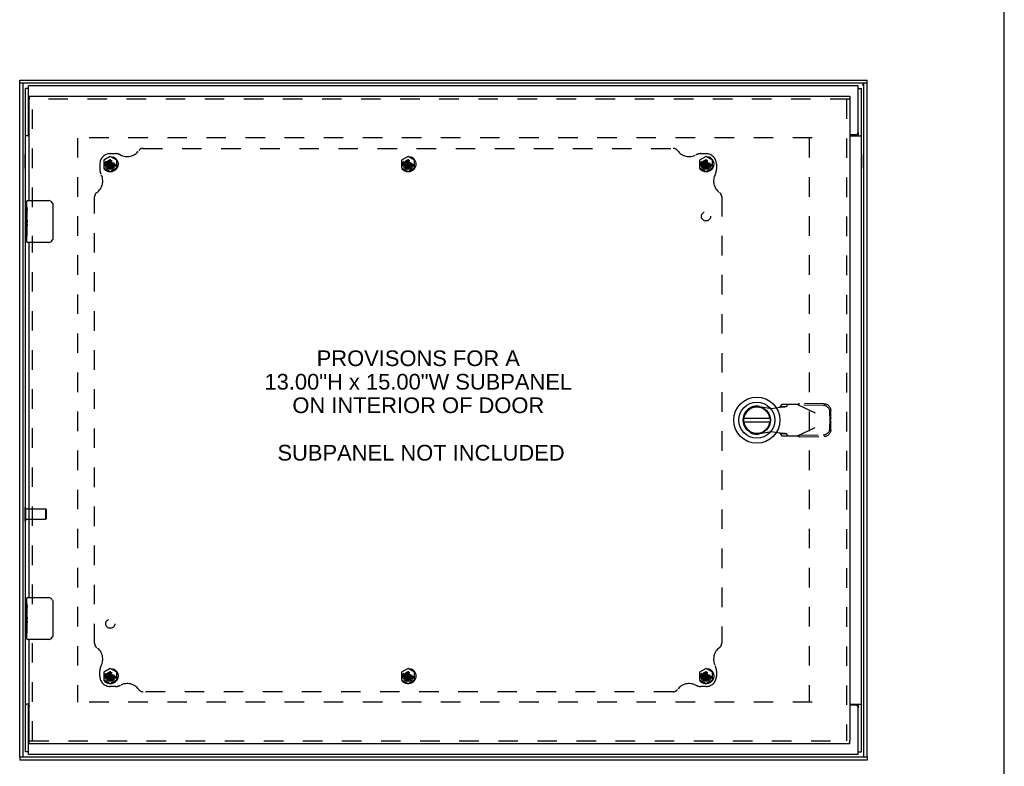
# Model space of a CAD drawing. Header units: inches. Extents: x 0 to 85, y 0 to 55.
# Tile 36 of 55: x 61.4 to 85, y 19.3 to 37.1. Entities that reach past the tile are written whole.
import ezdxf

# ---------------------------------------------------------------- set-up
doc = ezdxf.new("R2010")
doc.units = ezdxf.units.IN
doc.header["$LTSCALE"] = 4.675
doc.header["$MEASUREMENT"] = 0
doc.linetypes.add('HIDDEN', pattern=[0.2, 0.1, -0.1])
doc.layers.get('0').update_dxf_attribs({"linetype": 'CONTINUOUS'})
for name, color, linetype in [('DEFAULT_2', 8, 'HIDDEN'), ('DIMENSIONS', 7, 'CONTINUOUS'), ('FRONT_COVER', 7, 'CONTINUOUS'), ('REAR_DOOR', 7, 'CONTINUOUS'), ('SUBPANEL', 7, 'CONTINUOUS')]:
    doc.layers.add(name, color=color, linetype=linetype)
doc.styles.get("Standard").update_dxf_attribs({"font": 'arial.ttf'})

msp = doc.modelspace()

# ---------------------------------------------------------------- linework, layer by layer
at = {"color": 7, "linetype": 'Continuous'}
for p, q in [((85, 0), (85, 55)), ((61.6574, 35.490227), (61.5824, 35.490227)), ((64.4139, 35.557227), (64.4139, 35.553227)), ((64.4139, 35.557227), (64.7509, 35.557227)), ((64.7509, 35.557227), (64.7509, 35.553227)), ((78.4139, 35.557227), (78.4139, 35.553227)), ((78.4139, 35.557227), (78.7509, 35.557227)), ((78.7509, 35.557227), (78.7509, 35.553227)), ((81.5074, 35.490227), (81.5824, 35.490227)), ((61.6574, 34.376348), (61.6574, 34.438227)), ((81.5074, 34.438227), (81.5074, 34.376348)), ((61.5774, 33.572227), (61.5774, 33.909227)), ((61.5774, 33.909227), (61.5824, 33.909227)), ((81.5864, 33.909227), (81.5824, 33.909227)), ((81.5864, 33.909227), (81.5864, 33.572227)), ((61.5774, 33.572227), (61.5824, 33.572227)), ((81.5864, 33.572227), (81.5824, 33.572227)), ((61.5774, 25.134727), (61.5774, 25.471727)), ((61.5774, 25.471727), (61.5824, 25.471727)), ((61.5774, 25.134727), (61.5824, 25.134727)), ((61.6574, 20.668227), (61.6574, 20.730105)), ((81.5074, 20.730105), (81.5074, 20.668227)), ((61.6574, 19.616227), (61.5824, 19.616227)), ((81.5074, 19.616227), (81.5824, 19.616227))]:
    msp.add_line(p, q, dxfattribs=at)
at = {"color": 3, "linetype": 'Continuous'}
for p, q in [((61.5824, 19.616227), (61.5824, 35.490227)), ((61.6574, 34.438227), (61.6574, 35.553227)), ((81.5074, 35.553227), (61.6574, 35.553227)), ((81.5074, 34.438227), (81.5074, 35.553227)), ((81.5824, 19.616227), (81.5824, 35.490227)), ((61.6769, 34.351227), (61.613217, 34.351227)), ((81.4474, 34.378227), (81.3019, 34.378227)), ((81.3019, 34.351227), (81.551583, 34.351227)), ((61.6769, 20.755227), (61.613217, 20.755227)), ((81.3019, 20.755227), (81.551583, 20.755227)), ((81.4474, 20.728227), (81.3019, 20.728227)), ((61.6574, 19.553227), (61.6574, 20.668227)), ((81.5074, 19.553227), (81.5074, 20.668227)), ((81.5074, 19.553227), (61.6574, 19.553227))]:
    msp.add_line(p, q, dxfattribs=at)
for points in [[(61.598379, 34.360592), (61.596281, 34.361753), (61.594256, 34.362912), (61.592347, 34.364064), (61.590555, 34.365226), (61.588894, 34.366408), (61.587376, 34.36762), (61.585997, 34.368894), (61.58484, 34.370173), (61.583948, 34.371399), (61.583289, 34.372571), (61.58284, 34.373671), (61.582568, 34.374682), (61.582435, 34.375576), (61.5824, 34.376348)], [(61.613217, 34.351227), (61.611881, 34.352393), (61.61035, 34.353561), (61.60863, 34.354736), (61.60675, 34.355912), (61.604741, 34.35709), (61.602646, 34.358263), (61.598379, 34.360592)], [(81.551583, 34.351227), (81.552919, 34.352393), (81.554449, 34.353561), (81.55617, 34.354736), (81.55805, 34.355912), (81.560059, 34.35709), (81.562154, 34.358263)], [(81.562154, 34.358263), (81.566421, 34.360592), (81.568519, 34.361753), (81.570544, 34.362912), (81.572453, 34.364064), (81.574244, 34.365226), (81.575906, 34.366408), (81.577423, 34.36762), (81.578803, 34.368894), (81.579959, 34.370173), (81.580852, 34.371399), (81.58151, 34.372571), (81.581959, 34.373671), (81.582231, 34.374682), (81.582364, 34.375576), (81.5824, 34.376348)], [(61.602646, 20.74819), (61.598379, 20.745861), (61.596281, 20.744701), (61.594256, 20.743542), (61.592347, 20.742389), (61.590555, 20.741227), (61.588894, 20.740045), (61.587376, 20.738833), (61.585997, 20.737559), (61.58484, 20.73628), (61.583948, 20.735055), (61.583289, 20.733883), (61.58284, 20.732782), (61.582568, 20.731771), (61.582435, 20.730877), (61.5824, 20.730105)], [(61.613217, 20.755227), (61.611881, 20.75406), (61.61035, 20.752893), (61.60863, 20.751717), (61.60675, 20.750541), (61.604741, 20.749364), (61.602646, 20.74819)], [(81.551583, 20.755227), (81.552919, 20.75406), (81.554449, 20.752893), (81.55617, 20.751717), (81.55805, 20.750541), (81.560059, 20.749364), (81.562154, 20.74819), (81.566421, 20.745861)], [(81.566421, 20.745861), (81.568519, 20.744701), (81.570544, 20.743542), (81.572453, 20.742389), (81.574244, 20.741227), (81.575906, 20.740045), (81.577423, 20.738833), (81.578803, 20.737559), (81.579959, 20.73628), (81.580852, 20.735055), (81.58151, 20.733883), (81.581959, 20.732782), (81.582231, 20.731771), (81.582364, 20.730877), (81.5824, 20.730105)]]:
    msp.add_lwpolyline(points, dxfattribs=at)
at = {"color": 7, "linetype": 'Continuous'}
for points in [[(61.662159, 34.367163), (61.661267, 34.368204), (61.660406, 34.369266), (61.659618, 34.37033), (61.658933, 34.371384), (61.658367, 34.372426), (61.657931, 34.373451), (61.657628, 34.374452), (61.657455, 34.375417), (61.6574, 34.376348)], [(61.668462, 34.351227), (61.66866, 34.351944), (61.668837, 34.352789), (61.668963, 34.353755), (61.669002, 34.354813), (61.668926, 34.355942), (61.668715, 34.357122), (61.668349, 34.358349), (61.667837, 34.359571), (61.667209, 34.360749), (61.666487, 34.361885), (61.665709, 34.362962), (61.664876, 34.364014), (61.663986, 34.365072), (61.662159, 34.367163)], [(81.496337, 34.351227), (81.496139, 34.351944), (81.495962, 34.352789), (81.495837, 34.353755), (81.495798, 34.354813), (81.495873, 34.355942), (81.496085, 34.357122), (81.496451, 34.358349), (81.496963, 34.359571), (81.49759, 34.360749), (81.498313, 34.361885), (81.49909, 34.362962), (81.499923, 34.364014), (81.500814, 34.365072)], [(81.500814, 34.365072), (81.502641, 34.367163), (81.503532, 34.368204), (81.504393, 34.369266), (81.505181, 34.37033), (81.505866, 34.371384), (81.506432, 34.372426), (81.506869, 34.373451), (81.507172, 34.374452), (81.507345, 34.375417), (81.5074, 34.376348)], [(61.663986, 20.741382), (61.662159, 20.739291), (61.661267, 20.738249), (61.660406, 20.737188), (61.659618, 20.736123), (61.658933, 20.73507), (61.658367, 20.734027), (61.657931, 20.733003), (61.657628, 20.732001), (61.657455, 20.731036), (61.6574, 20.730105)], [(61.668462, 20.755227), (61.66866, 20.754509), (61.668837, 20.753665), (61.668963, 20.752699), (61.669002, 20.75164), (61.668926, 20.750511), (61.668715, 20.749331), (61.668349, 20.748105), (61.667837, 20.746882), (61.667209, 20.745704), (61.666487, 20.744568), (61.665709, 20.743491), (61.664876, 20.74244), (61.663986, 20.741382)], [(81.496337, 20.755227), (81.496139, 20.754509), (81.495962, 20.753665), (81.495837, 20.752699), (81.495798, 20.75164), (81.495873, 20.750511), (81.496085, 20.749331), (81.496451, 20.748105), (81.496963, 20.746882), (81.49759, 20.745704), (81.498313, 20.744568), (81.49909, 20.743491), (81.499923, 20.74244), (81.500814, 20.741382), (81.502641, 20.739291)], [(81.502641, 20.739291), (81.503532, 20.738249), (81.504393, 20.737188), (81.505181, 20.736123), (81.505866, 20.73507), (81.506432, 20.734027), (81.506869, 20.733003), (81.507172, 20.732001), (81.507345, 20.731036), (81.5074, 20.730105)]]:
    msp.add_lwpolyline(points, dxfattribs=at)
at = {"color": 3, "linetype": 'Continuous'}
for centre, start, end in [((61.7174, 34.438227), 180, 227.5190879), ((81.4474, 34.438227), 270, 360), ((81.4474, 20.668227), 0, 90), ((61.7174, 20.668227), 132.4809121, 180)]:
    msp.add_arc(centre, 0.06, start, end, dxfattribs=at)
at = {"layer": 'DEFAULT_2', "color": 8, "linetype": 'HIDDEN'}
for p, q in [((80.4074, 34.303227), (62.7574, 34.303227)), ((62.8324, 34.301227), (62.8324, 20.805227)), ((80.3324, 34.301227), (80.3324, 20.805227)), ((61.5824, 25.471727), (61.5954, 25.471727)), ((61.5954, 25.134727), (61.5954, 25.471727)), ((61.5954, 25.427227), (62.0674, 25.427227)), ((62.0674, 25.427227), (62.0674, 25.179227)), ((62.0774, 25.417227), (62.0674, 25.427227)), ((62.0774, 25.417227), (62.0774, 25.189227)), ((61.5824, 25.134727), (61.5954, 25.134727)), ((61.5954, 25.179227), (62.0674, 25.179227)), ((62.0774, 25.189227), (62.0674, 25.179227)), ((80.4074, 20.803227), (62.7574, 20.803227))]:
    msp.add_line(p, q, dxfattribs=at)
at = {"layer": 'FRONT_COVER', "color": 7, "linetype": 'Continuous'}
for p, q in [((61.4474, 35.613227), (61.4474, 35.688227)), ((81.7174, 35.613227), (61.4474, 35.613227)), ((61.5224, 35.613227), (61.5224, 19.493227)), ((81.6004, 35.571227), (81.604352, 35.573747)), ((81.604352, 35.573747), (81.60827, 35.576267)), ((81.60827, 35.576267), (81.610845, 35.577947)), ((81.610845, 35.577947), (81.613378, 35.579627)), ((81.6424, 19.493227), (81.6424, 35.613227)), ((81.7174, 35.613227), (81.7174, 35.688227)), ((61.4474, 19.493227), (61.4474, 19.418227)), ((61.4474, 19.493227), (81.7174, 19.493227)), ((81.7174, 19.493227), (81.7174, 19.418227))]:
    msp.add_line(p, q, dxfattribs=at)
at = {"layer": 'FRONT_COVER', "color": 3, "linetype": 'Continuous'}
for p, q in [((61.4474, 35.688227), (81.7174, 35.688227)), ((61.4474, 19.493227), (61.4474, 35.613227)), ((81.7174, 19.493227), (81.7174, 35.613227)), ((81.7174, 19.418227), (61.4474, 19.418227))]:
    msp.add_line(p, q, dxfattribs=at)
at = {"layer": 'FRONT_COVER', "color": 7, "linetype": 'Continuous'}
msp.add_lwpolyline([(81.613378, 35.579627), (81.614627, 35.580467), (81.615861, 35.581307), (81.61708, 35.582147), (81.618282, 35.582987), (81.619467, 35.583827), (81.620633, 35.584667), (81.621779, 35.585507), (81.622904, 35.586347), (81.624007, 35.587187), (81.625087, 35.588027), (81.626142, 35.588867), (81.627172, 35.589707), (81.628175, 35.590547), (81.629151, 35.591387), (81.630098, 35.592227), (81.631016, 35.593067), (81.631904, 35.593907), (81.632761, 35.594747), (81.633586, 35.595587), (81.634378, 35.596427), (81.635137, 35.597267), (81.635862, 35.598107), (81.636551, 35.598947), (81.637205, 35.599787), (81.637822, 35.600627), (81.638403, 35.601467), (81.638945, 35.602307), (81.63945, 35.603147), (81.639917, 35.603987), (81.640344, 35.604827), (81.640732, 35.605667), (81.64108, 35.606507), (81.641388, 35.607347), (81.641656, 35.608187), (81.641883, 35.609027), (81.642069, 35.609867), (81.642213, 35.610707), (81.642317, 35.611547), (81.642379, 35.612387), (81.6424, 35.613227)], dxfattribs=at)
at = {"layer": 'REAR_DOOR', "color": 7, "linetype": 'Continuous'}
for p, q in [((61.6769, 35.303227), (61.6769, 35.228227)), ((81.3019, 35.303227), (81.3019, 35.228227)), ((61.6169, 32.644267), (61.6169, 32.788227)), ((61.6319, 32.803227), (62.1419, 32.803227)), ((61.6169, 32.388321), (61.6169, 32.641091)), ((61.625848, 32.586164), (61.6169, 32.586164)), ((61.6269, 32.418401), (61.6269, 32.575201)), ((62.241807, 32.703227), (62.241807, 31.903227)), ((61.6169, 31.818227), (61.6169, 32.385875)), ((61.619686, 32.355544), (61.6169, 32.355544)), ((61.616908, 32.418401), (61.6269, 32.418401)), ((61.6269, 32.234732), (61.6269, 32.287718)), ((61.6169, 32.223761), (61.626159, 32.223761)), ((61.6169, 32.187786), (61.6269, 32.187786)), ((61.616908, 32.124912), (61.6269, 32.124912)), ((61.6269, 31.957415), (61.6269, 32.187786)), ((61.616908, 31.957415), (61.6269, 31.957415)), ((62.1419, 31.803227), (61.6319, 31.803227)), ((79.392591, 27.590298), (78.76761, 27.590298)), ((78.76761, 27.511557), (79.392591, 27.511557)), ((61.6169, 23.144267), (61.6169, 23.288227)), ((61.6169, 22.888321), (61.6169, 23.141091)), ((61.625848, 23.086164), (61.6169, 23.086164)), ((61.6319, 23.303227), (62.1419, 23.303227)), ((62.241807, 23.203227), (62.241807, 22.403227)), ((61.6169, 22.318227), (61.6169, 22.885875)), ((61.619686, 22.855544), (61.6169, 22.855544)), ((61.616908, 22.918401), (61.6269, 22.918401)), ((61.6269, 22.918401), (61.6269, 23.075201)), ((61.6169, 22.723761), (61.626159, 22.723761)), ((61.6169, 22.687786), (61.6269, 22.687786)), ((61.616908, 22.624912), (61.6269, 22.624912)), ((61.6269, 22.734732), (61.6269, 22.787718)), ((61.6269, 22.457415), (61.6269, 22.687786)), ((61.616908, 22.457415), (61.6269, 22.457415)), ((62.1419, 22.303227), (61.6319, 22.303227)), ((61.6769, 19.803227), (61.6769, 19.878227)), ((81.3019, 19.803227), (81.3019, 19.878227))]:
    msp.add_line(p, q, dxfattribs=at)
at = {"layer": 'REAR_DOOR', "color": 3, "linetype": 'Continuous'}
for p, q in [((61.6769, 35.303227), (81.3019, 35.303227)), ((61.6769, 32.803227), (61.6769, 35.228227)), ((81.3019, 35.228227), (81.3019, 19.878227)), ((61.6769, 23.303227), (61.6769, 31.803227)), ((61.6769, 19.878227), (61.6769, 22.303227)), ((81.3019, 19.803227), (61.6769, 19.803227))]:
    msp.add_line(p, q, dxfattribs=at)
at = {"layer": 'REAR_DOOR', "color": 8, "linetype": 'HIDDEN'}
for p, q in [((81.3019, 35.228227), (61.6769, 35.228227)), ((61.7519, 32.648227), (61.7519, 35.228227)), ((81.2269, 35.228227), (81.2269, 19.878227)), ((63.6144, 33.85836), (63.4584, 33.768293)), ((63.4584, 33.768293), (63.4584, 33.58816)), ((63.516114, 33.693727), (63.515133, 33.69369)), ((63.515133, 33.69369), (63.713666, 33.662763)), ((63.515133, 33.662763), (63.713666, 33.69369)), ((63.5459, 33.693727), (63.516114, 33.693727)), ((63.5795, 33.713126), (63.5459, 33.693727)), ((63.5459, 33.693727), (63.6829, 33.662727)), ((63.5459, 33.662727), (63.6829, 33.693727)), ((63.5989, 33.746727), (63.5795, 33.713126)), ((63.5795, 33.643327), (63.649299, 33.713126)), ((63.5795, 33.713126), (63.649299, 33.643327)), ((63.598936, 33.777493), (63.5989, 33.776512)), ((63.5989, 33.776512), (63.5989, 33.746727)), ((63.5989, 33.609727), (63.6299, 33.746727)), ((63.6299, 33.609727), (63.5989, 33.746727)), ((63.598936, 33.57896), (63.629863, 33.777493)), ((63.629863, 33.57896), (63.598936, 33.777493)), ((63.7704, 33.768293), (63.6144, 33.85836)), ((63.6144, 33.678227), (63.6144, 33.752226)), ((63.6299, 33.776512), (63.629863, 33.777493)), ((63.6299, 33.746727), (63.6299, 33.776512)), ((63.649299, 33.713126), (63.6299, 33.746727)), ((63.6829, 33.693727), (63.649299, 33.713126)), ((63.712685, 33.693727), (63.6829, 33.693727)), ((63.713666, 33.69369), (63.712685, 33.693727)), ((63.7704, 33.58816), (63.7704, 33.768293)), ((70.7394, 33.85836), (70.5834, 33.768293)), ((70.5834, 33.768293), (70.5834, 33.58816)), ((70.641114, 33.693727), (70.640133, 33.69369)), ((70.640133, 33.69369), (70.838666, 33.662763)), ((70.640133, 33.662763), (70.838666, 33.69369)), ((70.6709, 33.693727), (70.641114, 33.693727)), ((70.7045, 33.713126), (70.6709, 33.693727)), ((70.6709, 33.662727), (70.8079, 33.693727)), ((70.6709, 33.693727), (70.8079, 33.662727)), ((70.7239, 33.746727), (70.7045, 33.713126)), ((70.7045, 33.643327), (70.774299, 33.713126)), ((70.7045, 33.713126), (70.774299, 33.643327)), ((70.723936, 33.777493), (70.7239, 33.776512)), ((70.7239, 33.776512), (70.7239, 33.746727)), ((70.7239, 33.609727), (70.7549, 33.746727)), ((70.7549, 33.609727), (70.7239, 33.746727)), ((70.723936, 33.57896), (70.754863, 33.777493)), ((70.754863, 33.57896), (70.723936, 33.777493)), ((70.8954, 33.768293), (70.7394, 33.85836)), ((70.7394, 33.678227), (70.7394, 33.752226)), ((70.7549, 33.776512), (70.754863, 33.777493)), ((70.7549, 33.746727), (70.7549, 33.776512)), ((70.774299, 33.713126), (70.7549, 33.746727)), ((70.8079, 33.693727), (70.774299, 33.713126)), ((70.837685, 33.693727), (70.8079, 33.693727)), ((70.838666, 33.69369), (70.837685, 33.693727)), ((70.8954, 33.58816), (70.8954, 33.768293)), ((77.8644, 33.85836), (77.7084, 33.768293)), ((77.7084, 33.768293), (77.7084, 33.58816)), ((77.766114, 33.693727), (77.765133, 33.69369)), ((77.765133, 33.662763), (77.963666, 33.69369)), ((77.765133, 33.69369), (77.963666, 33.662763)), ((77.7959, 33.693727), (77.766114, 33.693727)), ((77.8295, 33.713126), (77.7959, 33.693727)), ((77.7959, 33.662727), (77.9329, 33.693727)), ((77.7959, 33.693727), (77.9329, 33.662727)), ((77.8489, 33.746727), (77.8295, 33.713126)), ((77.8295, 33.643327), (77.899299, 33.713126)), ((77.8295, 33.713126), (77.899299, 33.643327)), ((77.848936, 33.777493), (77.8489, 33.776512)), ((77.8489, 33.776512), (77.8489, 33.746727)), ((77.8489, 33.609727), (77.8799, 33.746727)), ((77.8799, 33.609727), (77.8489, 33.746727)), ((77.848936, 33.57896), (77.879863, 33.777493)), ((77.879863, 33.57896), (77.848936, 33.777493)), ((78.0204, 33.768293), (77.8644, 33.85836)), ((77.8644, 33.678227), (77.8644, 33.752226)), ((77.8799, 33.776512), (77.879863, 33.777493)), ((77.8799, 33.746727), (77.8799, 33.776512)), ((77.899299, 33.713126), (77.8799, 33.746727)), ((77.9329, 33.693727), (77.899299, 33.713126)), ((77.962685, 33.693727), (77.9329, 33.693727)), ((77.963666, 33.69369), (77.962685, 33.693727)), ((78.0204, 33.58816), (78.0204, 33.768293)), ((63.4584, 33.58816), (63.6144, 33.498093)), ((63.515133, 33.662763), (63.516114, 33.662727)), ((63.516114, 33.662727), (63.5459, 33.662727)), ((63.5459, 33.662727), (63.5795, 33.643327)), ((63.5795, 33.643327), (63.5989, 33.609727)), ((63.5989, 33.609727), (63.5989, 33.579941)), ((63.5989, 33.579941), (63.598936, 33.57896)), ((63.6144, 33.678227), (63.7084, 33.678227)), ((63.6144, 33.498093), (63.7704, 33.58816)), ((63.629863, 33.57896), (63.6299, 33.579942)), ((63.6299, 33.609727), (63.649299, 33.643327)), ((63.6299, 33.579941), (63.6299, 33.609727)), ((63.649299, 33.643327), (63.6829, 33.662727)), ((63.6829, 33.662727), (63.712685, 33.662727)), ((63.712685, 33.662727), (63.713666, 33.662763)), ((70.5834, 33.58816), (70.7394, 33.498093)), ((70.640133, 33.662763), (70.641114, 33.662727)), ((70.641114, 33.662727), (70.6709, 33.662727)), ((70.6709, 33.662727), (70.7045, 33.643327)), ((70.7045, 33.643327), (70.7239, 33.609727)), ((70.7239, 33.609727), (70.7239, 33.579941)), ((70.7239, 33.579941), (70.723936, 33.57896)), ((70.7394, 33.678227), (70.8334, 33.678227)), ((70.7394, 33.498093), (70.8954, 33.58816)), ((70.754863, 33.57896), (70.7549, 33.579942)), ((70.7549, 33.609727), (70.774299, 33.643327)), ((70.7549, 33.579941), (70.7549, 33.609727)), ((70.774299, 33.643327), (70.8079, 33.662727)), ((70.8079, 33.662727), (70.837685, 33.662727)), ((70.837685, 33.662727), (70.838666, 33.662763)), ((77.7084, 33.58816), (77.8644, 33.498093)), ((77.765133, 33.662763), (77.766114, 33.662727)), ((77.766114, 33.662727), (77.7959, 33.662727)), ((77.7959, 33.662727), (77.8295, 33.643327)), ((77.8295, 33.643327), (77.8489, 33.609727)), ((77.8489, 33.609727), (77.8489, 33.579941)), ((77.8489, 33.579941), (77.848936, 33.57896)), ((77.8644, 33.678227), (77.9584, 33.678227)), ((77.8644, 33.498093), (78.0204, 33.58816)), ((77.879863, 33.57896), (77.8799, 33.579942)), ((77.8799, 33.609727), (77.899299, 33.643327)), ((77.8799, 33.579941), (77.8799, 33.609727)), ((77.899299, 33.643327), (77.9329, 33.662727)), ((77.9329, 33.662727), (77.962685, 33.662727)), ((77.962685, 33.662727), (77.963666, 33.662763)), ((61.7519, 23.148227), (61.7519, 31.958227)), ((79.140123, 27.880121), (79.434463, 27.826487)), ((79.434463, 27.826487), (79.631313, 27.864342)), ((79.676774, 27.924912), (79.63519, 27.878859)), ((79.63519, 27.878859), (79.790278, 27.878859)), ((80.050573, 27.924912), (79.676774, 27.924912)), ((79.790278, 27.878859), (79.831862, 27.924912)), ((80.050573, 27.924912), (80.837975, 27.550896)), ((80.078857, 27.911477), (80.098611, 27.953067)), ((80.669325, 27.901397), (80.078857, 27.911477)), ((80.68908, 27.942986), (80.098611, 27.953067)), ((80.831593, 27.553927), (80.828205, 27.746864)), ((80.851348, 27.595517), (80.831593, 27.553927)), ((80.842523, 27.565951), (80.837975, 27.550896)), ((80.851348, 27.595517), (80.84796, 27.788453)), ((80.851348, 27.595517), (80.849191, 27.588237)), ((80.050573, 27.17688), (80.837975, 27.550896)), ((80.828205, 27.354928), (80.831593, 27.547865)), ((80.831593, 27.547865), (80.851348, 27.506275)), ((80.84796, 27.313338), (80.851348, 27.506275)), ((79.434463, 27.275305), (79.140123, 27.221671)), ((79.631313, 27.23745), (79.434463, 27.275305)), ((79.790278, 27.222933), (79.63519, 27.222933)), ((79.63519, 27.222933), (79.676774, 27.17688)), ((79.676774, 27.17688), (80.050573, 27.17688)), ((79.831862, 27.17688), (79.790278, 27.222933)), ((80.078857, 27.190315), (80.669325, 27.200395)), ((80.098611, 27.148725), (80.078857, 27.190315)), ((80.098611, 27.148725), (80.68908, 27.158806)), ((61.7519, 19.878227), (61.7519, 22.458227)), ((63.6144, 21.60836), (63.4584, 21.518293)), ((63.4584, 21.518293), (63.4584, 21.33816)), ((63.516114, 21.443727), (63.515133, 21.44369)), ((63.515133, 21.44369), (63.713666, 21.412763)), ((63.515133, 21.412763), (63.713666, 21.44369)), ((63.5459, 21.443727), (63.516114, 21.443727)), ((63.5795, 21.463126), (63.5459, 21.443727)), ((63.5459, 21.443727), (63.6829, 21.412727)), ((63.5459, 21.412727), (63.6829, 21.443727)), ((63.5989, 21.496727), (63.5795, 21.463126)), ((63.5795, 21.463126), (63.649299, 21.393327)), ((63.5795, 21.393327), (63.649299, 21.463126)), ((63.598936, 21.527493), (63.5989, 21.526512)), ((63.5989, 21.526512), (63.5989, 21.496727)), ((63.6299, 21.359727), (63.5989, 21.496727)), ((63.5989, 21.359727), (63.6299, 21.496727)), ((63.629863, 21.32896), (63.598936, 21.527493)), ((63.598936, 21.32896), (63.629863, 21.527493)), ((63.7704, 21.518293), (63.6144, 21.60836)), ((63.6144, 21.428227), (63.6144, 21.502226)), ((63.6299, 21.526512), (63.629863, 21.527493)), ((63.6299, 21.496727), (63.6299, 21.526512)), ((63.649299, 21.463126), (63.6299, 21.496727)), ((63.6829, 21.443727), (63.649299, 21.463126)), ((63.712685, 21.443727), (63.6829, 21.443727)), ((63.713666, 21.44369), (63.712685, 21.443727)), ((63.7704, 21.33816), (63.7704, 21.518293)), ((70.7394, 21.60836), (70.5834, 21.518293)), ((70.5834, 21.518293), (70.5834, 21.33816)), ((70.641114, 21.443727), (70.640133, 21.44369)), ((70.640133, 21.44369), (70.838666, 21.412763)), ((70.640133, 21.412763), (70.838666, 21.44369)), ((70.6709, 21.443727), (70.641114, 21.443727)), ((70.7045, 21.463126), (70.6709, 21.443727)), ((70.6709, 21.443727), (70.8079, 21.412727)), ((70.6709, 21.412727), (70.8079, 21.443727)), ((70.7239, 21.496727), (70.7045, 21.463126)), ((70.7045, 21.463126), (70.774299, 21.393327)), ((70.7045, 21.393327), (70.774299, 21.463126)), ((70.723936, 21.527493), (70.7239, 21.526512)), ((70.7239, 21.526512), (70.7239, 21.496727)), ((70.7549, 21.359727), (70.7239, 21.496727)), ((70.7239, 21.359727), (70.7549, 21.496727)), ((70.754863, 21.32896), (70.723936, 21.527493)), ((70.723936, 21.32896), (70.754863, 21.527493)), ((70.8954, 21.518293), (70.7394, 21.60836)), ((70.7394, 21.428227), (70.7394, 21.502226)), ((70.7549, 21.526512), (70.754863, 21.527493)), ((70.7549, 21.496727), (70.7549, 21.526512)), ((70.774299, 21.463126), (70.7549, 21.496727)), ((70.8079, 21.443727), (70.774299, 21.463126)), ((70.837685, 21.443727), (70.8079, 21.443727)), ((70.838666, 21.44369), (70.837685, 21.443727)), ((70.8954, 21.33816), (70.8954, 21.518293)), ((77.8644, 21.60836), (77.7084, 21.518293)), ((77.7084, 21.518293), (77.7084, 21.33816)), ((77.766114, 21.443727), (77.765133, 21.44369)), ((77.765133, 21.412763), (77.963666, 21.44369)), ((77.765133, 21.44369), (77.963666, 21.412763)), ((77.7959, 21.443727), (77.766114, 21.443727)), ((77.8295, 21.463126), (77.7959, 21.443727)), ((77.7959, 21.412727), (77.9329, 21.443727)), ((77.7959, 21.443727), (77.9329, 21.412727)), ((77.8489, 21.496727), (77.8295, 21.463126)), ((77.8295, 21.463126), (77.899299, 21.393327)), ((77.8295, 21.393327), (77.899299, 21.463126)), ((77.848936, 21.527493), (77.8489, 21.526512)), ((77.8489, 21.526512), (77.8489, 21.496727)), ((77.8799, 21.359727), (77.8489, 21.496727)), ((77.8489, 21.359727), (77.8799, 21.496727)), ((77.879863, 21.32896), (77.848936, 21.527493)), ((77.848936, 21.32896), (77.879863, 21.527493)), ((78.0204, 21.518293), (77.8644, 21.60836)), ((77.8644, 21.428227), (77.8644, 21.502226)), ((77.8799, 21.526512), (77.879863, 21.527493)), ((77.8799, 21.496727), (77.8799, 21.526512)), ((77.899299, 21.463126), (77.8799, 21.496727)), ((77.9329, 21.443727), (77.899299, 21.463126)), ((77.962685, 21.443727), (77.9329, 21.443727)), ((77.963666, 21.44369), (77.962685, 21.443727)), ((78.0204, 21.33816), (78.0204, 21.518293)), ((63.4584, 21.33816), (63.6144, 21.248093)), ((63.515133, 21.412763), (63.516114, 21.412727)), ((63.516114, 21.412727), (63.5459, 21.412727)), ((63.5459, 21.412727), (63.5795, 21.393327)), ((63.5795, 21.393327), (63.5989, 21.359727)), ((63.5989, 21.359727), (63.5989, 21.329941)), ((63.5989, 21.329941), (63.598936, 21.32896)), ((63.6144, 21.428227), (63.7084, 21.428227)), ((63.6144, 21.248093), (63.7704, 21.33816)), ((63.629863, 21.32896), (63.6299, 21.329942)), ((63.6299, 21.359727), (63.649299, 21.393327)), ((63.6299, 21.329941), (63.6299, 21.359727)), ((63.649299, 21.393327), (63.6829, 21.412727)), ((63.6829, 21.412727), (63.712685, 21.412727)), ((63.712685, 21.412727), (63.713666, 21.412763)), ((70.5834, 21.33816), (70.7394, 21.248093)), ((70.640133, 21.412763), (70.641114, 21.412727)), ((70.641114, 21.412727), (70.6709, 21.412727)), ((70.6709, 21.412727), (70.7045, 21.393327)), ((70.7045, 21.393327), (70.7239, 21.359727)), ((70.7239, 21.359727), (70.7239, 21.329941)), ((70.7239, 21.329941), (70.723936, 21.32896)), ((70.7394, 21.428227), (70.8334, 21.428227)), ((70.7394, 21.248093), (70.8954, 21.33816)), ((70.754863, 21.32896), (70.7549, 21.329942)), ((70.7549, 21.359727), (70.774299, 21.393327)), ((70.7549, 21.329941), (70.7549, 21.359727)), ((70.774299, 21.393327), (70.8079, 21.412727)), ((70.8079, 21.412727), (70.837685, 21.412727)), ((70.837685, 21.412727), (70.838666, 21.412763)), ((77.7084, 21.33816), (77.8644, 21.248093)), ((77.765133, 21.412763), (77.766114, 21.412727)), ((77.766114, 21.412727), (77.7959, 21.412727)), ((77.7959, 21.412727), (77.8295, 21.393327)), ((77.8295, 21.393327), (77.8489, 21.359727)), ((77.8489, 21.359727), (77.8489, 21.329941)), ((77.8489, 21.329941), (77.848936, 21.32896)), ((77.8644, 21.428227), (77.9584, 21.428227)), ((77.8644, 21.248093), (78.0204, 21.33816)), ((77.879863, 21.32896), (77.8799, 21.329942)), ((77.8799, 21.359727), (77.899299, 21.393327)), ((77.8799, 21.329941), (77.8799, 21.359727)), ((77.899299, 21.393327), (77.9329, 21.412727)), ((77.9329, 21.412727), (77.962685, 21.412727)), ((77.962685, 21.412727), (77.963666, 21.412763)), ((61.6769, 19.878227), (81.3019, 19.878227))]:
    msp.add_line(p, q, dxfattribs=at)
for points in [[(63.515133, 33.69369), (63.515004, 33.688539), (63.514926, 33.683396), (63.514899, 33.678227), (63.514926, 33.673057), (63.515004, 33.667914), (63.515133, 33.662763)], [(63.6144, 33.777727), (63.611805, 33.77772), (63.609219, 33.777701), (63.60664, 33.777668), (63.604066, 33.777623), (63.601499, 33.777564), (63.598936, 33.777493)], [(63.629863, 33.777493), (63.627301, 33.777564), (63.624735, 33.777622), (63.622162, 33.777668), (63.619582, 33.777701), (63.616995, 33.77772), (63.6144, 33.777727)], [(63.617606, 33.763161), (63.616739, 33.760283), (63.615917, 33.757501), (63.615138, 33.754816), (63.6144, 33.752226)], [(63.617606, 33.763161), (63.621567, 33.764096), (63.625841, 33.764779), (63.630467, 33.765234), (63.635372, 33.76539), (63.640494, 33.765191), (63.645763, 33.764627), (63.651064, 33.763667), (63.656404, 33.76232)], [(63.713666, 33.662763), (63.713795, 33.667914), (63.713874, 33.673057), (63.713901, 33.678227), (63.713874, 33.683396), (63.713795, 33.688539), (63.713666, 33.69369)], [(70.640133, 33.69369), (70.640004, 33.688539), (70.639926, 33.683396), (70.639899, 33.678227), (70.639926, 33.673057), (70.640004, 33.667914), (70.640133, 33.662763)], [(70.7394, 33.777727), (70.736805, 33.77772), (70.734219, 33.777701), (70.73164, 33.777668), (70.729066, 33.777623), (70.726499, 33.777564), (70.723936, 33.777493)], [(70.754863, 33.777493), (70.752301, 33.777564), (70.749735, 33.777622), (70.747162, 33.777668), (70.744582, 33.777701), (70.741995, 33.77772), (70.7394, 33.777727)], [(70.742606, 33.763161), (70.741739, 33.760283), (70.740917, 33.757501), (70.740138, 33.754816), (70.7394, 33.752226)], [(70.742606, 33.763161), (70.746567, 33.764096), (70.750841, 33.764779), (70.755467, 33.765234), (70.760372, 33.76539), (70.765494, 33.765191), (70.770763, 33.764627), (70.776064, 33.763667), (70.781404, 33.76232)], [(70.838666, 33.662763), (70.838795, 33.667914), (70.838874, 33.673057), (70.838901, 33.678227), (70.838874, 33.683396), (70.838795, 33.688539), (70.838666, 33.69369)], [(77.765133, 33.69369), (77.765004, 33.688539), (77.764926, 33.683396), (77.764899, 33.678227), (77.764926, 33.673057), (77.765004, 33.667914), (77.765133, 33.662763)], [(77.8644, 33.777727), (77.861805, 33.77772), (77.859219, 33.777701), (77.85664, 33.777668), (77.854066, 33.777623), (77.851499, 33.777564), (77.848936, 33.777493)], [(77.879863, 33.777493), (77.877301, 33.777564), (77.874735, 33.777622), (77.872162, 33.777668), (77.869582, 33.777701), (77.866995, 33.77772), (77.8644, 33.777727)], [(77.867606, 33.763161), (77.866739, 33.760283), (77.865917, 33.757501), (77.865138, 33.754816), (77.8644, 33.752226)], [(77.867606, 33.763161), (77.871567, 33.764096), (77.875841, 33.764779), (77.880467, 33.765234), (77.885372, 33.76539), (77.890494, 33.765191), (77.895763, 33.764627), (77.901064, 33.763667), (77.906404, 33.76232)], [(77.963666, 33.662763), (77.963795, 33.667914), (77.963874, 33.673057), (77.963901, 33.678227), (77.963874, 33.683396), (77.963795, 33.688539), (77.963666, 33.69369)], [(63.598936, 33.57896), (63.601498, 33.578889), (63.604064, 33.578831), (63.606638, 33.578785), (63.609218, 33.578753), (63.611804, 33.578733), (63.6144, 33.578727)], [(63.6144, 33.578727), (63.616994, 33.578733), (63.61958, 33.578753), (63.62216, 33.578785), (63.624734, 33.578831), (63.6273, 33.578889), (63.629863, 33.57896)], [(70.723936, 33.57896), (70.726498, 33.578889), (70.729064, 33.578831), (70.731638, 33.578785), (70.734218, 33.578753), (70.736804, 33.578733), (70.7394, 33.578727)], [(70.7394, 33.578727), (70.741994, 33.578733), (70.74458, 33.578753), (70.74716, 33.578785), (70.749734, 33.578831), (70.7523, 33.578889), (70.754863, 33.57896)], [(77.848936, 33.57896), (77.851498, 33.578889), (77.854064, 33.578831), (77.856638, 33.578785), (77.859218, 33.578753), (77.861804, 33.578733), (77.8644, 33.578727)], [(77.8644, 33.578727), (77.866994, 33.578733), (77.86958, 33.578753), (77.87216, 33.578785), (77.874734, 33.578831), (77.8773, 33.578889), (77.879863, 33.57896)], [(79.631313, 27.864342), (79.647386, 27.865379), (79.663299, 27.866416), (79.678892, 27.867453), (79.694013, 27.86849), (79.708512, 27.869527), (79.722243, 27.870564), (79.73507, 27.871601), (79.746865, 27.872638), (79.757513, 27.873675), (79.766907, 27.874712), (79.774953, 27.875748), (79.781572, 27.876785), (79.786697, 27.877822), (79.790278, 27.878859)], [(79.63519, 27.878859), (79.634928, 27.87644), (79.634471, 27.87402), (79.633844, 27.871601), (79.633081, 27.869181), (79.632222, 27.866762), (79.631313, 27.864342)], [(80.050573, 27.924912), (80.058627, 27.929704), (80.066673, 27.934479), (80.074702, 27.93922), (80.082707, 27.94391), (80.090679, 27.948531), (80.098611, 27.953067)], [(80.828205, 27.746864), (80.827172, 27.761868), (80.824671, 27.7766), (80.820679, 27.791126), (80.815267, 27.805245), (80.80847, 27.818816), (80.800373, 27.83172), (80.791036, 27.843826), (80.780565, 27.855031), (80.769044, 27.865216), (80.756595, 27.874299), (80.743326, 27.882177), (80.729369, 27.888791), (80.714849, 27.894059), (80.699909, 27.897946), (80.684757, 27.900385), (80.669325, 27.901397)], [(80.68908, 27.942986), (80.704513, 27.941974), (80.719665, 27.939536), (80.734606, 27.935648), (80.749126, 27.930379), (80.763082, 27.923765), (80.776352, 27.915887), (80.788801, 27.906804), (80.800321, 27.896619), (80.810792, 27.885414), (80.820129, 27.873308), (80.828226, 27.860403), (80.835022, 27.846832), (80.840434, 27.832714), (80.844426, 27.818188), (80.846927, 27.803457), (80.84796, 27.788453)], [(80.849191, 27.588237), (80.844771, 27.573437), (80.842523, 27.565951)], [(80.669325, 27.200395), (80.684758, 27.201407), (80.69991, 27.203846), (80.714851, 27.207734), (80.729371, 27.213002), (80.743328, 27.219616), (80.756597, 27.227494), (80.769046, 27.236577), (80.780566, 27.246762), (80.791037, 27.257968), (80.800374, 27.270074), (80.808471, 27.282978), (80.815267, 27.296549), (80.820679, 27.310668), (80.824671, 27.325193), (80.827172, 27.339924), (80.828205, 27.354928)], [(80.837975, 27.550896), (80.842523, 27.535841), (80.844771, 27.528355)], [(80.844771, 27.528355), (80.849191, 27.513555), (80.851348, 27.506275)], [(79.790278, 27.222933), (79.786697, 27.22397), (79.781572, 27.225006), (79.774954, 27.226043), (79.766908, 27.22708), (79.757514, 27.228117), (79.746866, 27.229154), (79.735071, 27.230191), (79.722244, 27.231228), (79.708513, 27.232265), (79.694014, 27.233302), (79.678893, 27.234339), (79.663299, 27.235376), (79.647386, 27.236413), (79.631313, 27.23745)], [(79.631313, 27.23745), (79.632222, 27.23503), (79.633081, 27.232611), (79.633844, 27.230191), (79.634471, 27.227772), (79.634928, 27.225352), (79.63519, 27.222933)], [(80.098611, 27.148725), (80.090679, 27.153261), (80.082707, 27.157882), (80.074702, 27.162572), (80.066673, 27.167313), (80.058627, 27.172088), (80.050573, 27.17688)], [(80.84796, 27.313338), (80.846927, 27.298334), (80.844426, 27.283603), (80.840434, 27.269077), (80.835022, 27.254958), (80.828225, 27.241387), (80.820128, 27.228482), (80.810791, 27.216376), (80.80032, 27.205171), (80.788799, 27.194986), (80.77635, 27.185904), (80.763081, 27.178026), (80.749124, 27.171412), (80.734604, 27.166144), (80.719664, 27.162256), (80.704512, 27.159818), (80.68908, 27.158806)], [(63.515133, 21.44369), (63.515004, 21.438539), (63.514926, 21.433396), (63.514899, 21.428227), (63.514926, 21.423057), (63.515004, 21.417914), (63.515133, 21.412763)], [(63.6144, 21.527727), (63.611805, 21.52772), (63.609219, 21.527701), (63.60664, 21.527668), (63.604066, 21.527623), (63.601499, 21.527564), (63.598936, 21.527493)], [(63.629863, 21.527493), (63.627301, 21.527564), (63.624735, 21.527622), (63.622162, 21.527668), (63.619582, 21.527701), (63.616995, 21.52772), (63.6144, 21.527727)], [(63.617606, 21.513161), (63.616739, 21.510283), (63.615917, 21.507501), (63.615138, 21.504816), (63.6144, 21.502226)], [(63.617606, 21.513161), (63.621567, 21.514096), (63.625841, 21.514779), (63.630467, 21.515234), (63.635372, 21.51539), (63.640494, 21.515191), (63.645763, 21.514627), (63.651064, 21.513667), (63.656404, 21.51232)], [(63.713666, 21.412763), (63.713795, 21.417914), (63.713874, 21.423057), (63.713901, 21.428227), (63.713874, 21.433396), (63.713795, 21.438539), (63.713666, 21.44369)], [(70.640133, 21.44369), (70.640004, 21.438539), (70.639926, 21.433396), (70.639899, 21.428227), (70.639926, 21.423057), (70.640004, 21.417914), (70.640133, 21.412763)], [(70.7394, 21.527727), (70.736805, 21.52772), (70.734219, 21.527701), (70.73164, 21.527668), (70.729066, 21.527623), (70.726499, 21.527564), (70.723936, 21.527493)], [(70.754863, 21.527493), (70.752301, 21.527564), (70.749735, 21.527622), (70.747162, 21.527668), (70.744582, 21.527701), (70.741995, 21.52772), (70.7394, 21.527727)], [(70.742606, 21.513161), (70.741739, 21.510283), (70.740917, 21.507501), (70.740138, 21.504816), (70.7394, 21.502226)], [(70.742606, 21.513161), (70.746567, 21.514096), (70.750841, 21.514779), (70.755467, 21.515234), (70.760372, 21.51539), (70.765494, 21.515191), (70.770763, 21.514627), (70.776064, 21.513667), (70.781404, 21.51232)], [(70.838666, 21.412763), (70.838795, 21.417914), (70.838874, 21.423057), (70.838901, 21.428227), (70.838874, 21.433396), (70.838795, 21.438539), (70.838666, 21.44369)], [(77.765133, 21.44369), (77.765004, 21.438539), (77.764926, 21.433396), (77.764899, 21.428227), (77.764926, 21.423057), (77.765004, 21.417914), (77.765133, 21.412763)], [(77.8644, 21.527727), (77.861805, 21.52772), (77.859219, 21.527701), (77.85664, 21.527668), (77.854066, 21.527623), (77.851499, 21.527564), (77.848936, 21.527493)], [(77.879863, 21.527493), (77.877301, 21.527564), (77.874735, 21.527622), (77.872162, 21.527668), (77.869582, 21.527701), (77.866995, 21.52772), (77.8644, 21.527727)], [(77.867606, 21.513161), (77.866739, 21.510283), (77.865917, 21.507501), (77.865138, 21.504816), (77.8644, 21.502226)], [(77.867606, 21.513161), (77.871567, 21.514096), (77.875841, 21.514779), (77.880467, 21.515234), (77.885372, 21.51539), (77.890494, 21.515191), (77.895763, 21.514627), (77.901064, 21.513667), (77.906404, 21.51232)], [(77.963666, 21.412763), (77.963795, 21.417914), (77.963874, 21.423057), (77.963901, 21.428227), (77.963874, 21.433396), (77.963795, 21.438539), (77.963666, 21.44369)], [(63.598936, 21.32896), (63.601498, 21.328889), (63.604064, 21.328831), (63.606638, 21.328785), (63.609218, 21.328753), (63.611804, 21.328733), (63.6144, 21.328727)], [(63.6144, 21.328727), (63.616994, 21.328733), (63.61958, 21.328753), (63.62216, 21.328785), (63.624734, 21.328831), (63.6273, 21.328889), (63.629863, 21.32896)], [(70.723936, 21.32896), (70.726498, 21.328889), (70.729064, 21.328831), (70.731638, 21.328785), (70.734218, 21.328753), (70.736804, 21.328733), (70.7394, 21.328727)], [(70.7394, 21.328727), (70.741994, 21.328733), (70.74458, 21.328753), (70.74716, 21.328785), (70.749734, 21.328831), (70.7523, 21.328889), (70.754863, 21.32896)], [(77.848936, 21.32896), (77.851498, 21.328889), (77.854064, 21.328831), (77.856638, 21.328785), (77.859218, 21.328753), (77.861804, 21.328733), (77.8644, 21.328727)], [(77.8644, 21.328727), (77.866994, 21.328733), (77.86958, 21.328753), (77.87216, 21.328785), (77.874734, 21.328831), (77.8773, 21.328889), (77.879863, 21.32896)]]:
    msp.add_lwpolyline(points, dxfattribs=at)
at = {"layer": 'REAR_DOOR', "color": 7, "linetype": 'Continuous'}
for points in [[(62.235129, 32.739397), (62.237131, 32.733714), (62.23879, 32.727864), (62.240096, 32.721871), (62.24104, 32.715754), (62.241614, 32.709531), (62.241807, 32.703227)], [(61.6169, 32.64423), (61.61711, 32.640884), (61.617635, 32.636619), (61.618506, 32.631425), (61.619623, 32.625336), (61.620934, 32.618392), (61.622329, 32.610703), (61.623708, 32.602409), (61.624987, 32.593631), (61.626037, 32.584532), (61.6269, 32.575201)], [(61.6169, 32.388321), (61.617108, 32.381134), (61.617675, 32.373431), (61.618523, 32.365144), (61.619566, 32.356481), (61.620706, 32.347602), (61.621877, 32.338591), (61.623013, 32.329541), (61.624067, 32.32058), (61.624994, 32.311842), (61.625781, 32.303396), (61.626425, 32.295368), (61.6269, 32.287718)], [(61.6269, 32.234732), (61.626514, 32.228549), (61.62606, 32.222431), (61.625543, 32.216364), (61.624973, 32.210386), (61.624362, 32.204532), (61.623715, 32.19879)], [(62.241807, 31.903227), (62.241614, 31.896926), (62.24104, 31.890705), (62.240097, 31.884589), (62.238791, 31.878595), (62.237132, 31.872743), (62.235129, 31.867055)], [(61.6169, 23.14423), (61.61711, 23.140884), (61.617635, 23.136619), (61.618506, 23.131425), (61.619623, 23.125336), (61.620934, 23.118392), (61.622329, 23.110703), (61.623708, 23.102409), (61.624987, 23.093631), (61.626037, 23.084532), (61.6269, 23.075201)], [(62.235129, 23.239397), (62.237131, 23.233714), (62.23879, 23.227864), (62.240096, 23.221871), (62.24104, 23.215754), (62.241614, 23.209531), (62.241807, 23.203227)], [(61.6169, 22.888321), (61.617108, 22.881134), (61.617675, 22.873431), (61.618523, 22.865144), (61.619566, 22.856481), (61.620706, 22.847602), (61.621877, 22.838591), (61.623013, 22.829541), (61.624067, 22.82058), (61.624994, 22.811842), (61.625781, 22.803396), (61.626425, 22.795368), (61.6269, 22.787718)], [(61.6269, 22.734732), (61.626514, 22.728549), (61.62606, 22.722431), (61.625543, 22.716364), (61.624973, 22.710386), (61.624362, 22.704532), (61.623715, 22.69879)], [(62.241807, 22.403227), (62.241614, 22.396926), (62.24104, 22.390705), (62.240097, 22.384589), (62.238791, 22.378595), (62.237132, 22.372743), (62.235129, 22.367055)]]:
    msp.add_lwpolyline(points, dxfattribs=at)
at = {"layer": 'REAR_DOOR', "color": 8, "linetype": 'HIDDEN'}
for centre, radius in [((63.6144, 33.678227), 0.1865), ((63.6144, 33.678227), 0.094), ((70.7394, 33.678227), 0.1865), ((70.7394, 33.678227), 0.094), ((77.8644, 33.678227), 0.1865), ((77.8644, 33.678227), 0.094), ((63.6144, 21.428227), 0.1865), ((63.6144, 21.428227), 0.094), ((70.7394, 21.428227), 0.1865), ((70.7394, 21.428227), 0.094), ((77.8644, 21.428227), 0.1865), ((77.8644, 21.428227), 0.094)]:
    msp.add_circle(centre, radius, dxfattribs=at)
at = {"layer": 'REAR_DOOR', "color": 7, "linetype": 'Continuous'}
for radius in [0.551181, 0.433071, 0.32874, 0.316929]:
    msp.add_circle((79.080101, 27.550927), radius, dxfattribs=at)
at = {"layer": 'REAR_DOOR', "color": 8, "linetype": 'HIDDEN'}
for centre, radius, start, end in [((63.6144, 33.678227), 0.084995, 87.8381885, 360), ((63.6144, 33.678227), 0.074, 90, 360), ((70.7394, 33.678227), 0.084995, 87.8381885, 360), ((70.7394, 33.678227), 0.074, 90, 360), ((77.8644, 33.678227), 0.084995, 87.8381885, 360), ((77.8644, 33.678227), 0.074, 90, 360), ((79.080132, 27.550896), 0.334646, 79.6729793, 280.3270207), ((63.6144, 21.428227), 0.084995, 87.8381885, 360), ((63.6144, 21.428227), 0.074, 90, 360), ((70.7394, 21.428227), 0.084995, 87.8381885, 360), ((70.7394, 21.428227), 0.074, 90, 360), ((77.8644, 21.428227), 0.084995, 87.8381885, 360), ((77.8644, 21.428227), 0.074, 90, 360)]:
    msp.add_arc(centre, radius, start, end, dxfattribs=at)
at = {"layer": 'REAR_DOOR', "color": 7, "linetype": 'Continuous'}
for centre, radius, start, end in [((61.6319, 32.788227), 0.015, 90, 180), ((62.1419, 32.703227), 0.1, 21.1998622, 90), ((61.6319, 31.818227), 0.015, 180, 270), ((62.1419, 31.903227), 0.1, 270, 338.8000864), ((79.080101, 27.550927), 0.314961, 10.0786581, 349.9213419), ((61.6319, 23.288227), 0.015, 90, 180), ((62.1419, 23.203227), 0.1, 21.1998622, 90), ((61.6319, 22.318227), 0.015, 180, 270), ((62.1419, 22.403227), 0.1, 270, 338.8000864)]:
    msp.add_arc(centre, radius, start, end, dxfattribs=at)
for centre in [(61.8169, 32.221196), (61.8169, 22.721196)]:
    msp.add_ellipse(centre, major_axis=(0.2, 0), ratio=0.432808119, start_param=3.141592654, end_param=3.40340948, dxfattribs=at)
at = {"layer": 'SUBPANEL', "color": 8, "linetype": 'HIDDEN'}
for p, q in [((63.6144, 33.928227), (63.7394, 33.928227)), ((64.397184, 34.053227), (77.081615, 34.053227)), ((77.7394, 33.928227), (77.8644, 33.928227)), ((63.3644, 33.678227), (63.3644, 33.553227)), ((78.1144, 33.678227), (78.1144, 33.553227)), ((63.2394, 22.211011), (63.2394, 32.895442)), ((78.2394, 32.895442), (78.2394, 22.211011)), ((63.3644, 21.428227), (63.3644, 21.553227)), ((78.1144, 21.553227), (78.1144, 21.428227)), ((63.7394, 21.178227), (63.6144, 21.178227)), ((77.081615, 21.053227), (64.397184, 21.053227)), ((77.8644, 21.178227), (77.7394, 21.178227))]:
    msp.add_line(p, q, dxfattribs=at)
for centre, radius in [((63.6144, 33.678227), 0.125), ((70.7394, 33.678227), 0.125), ((77.8644, 33.678227), 0.125), ((77.8644, 32.428227), 0.109), ((63.6144, 22.678227), 0.109), ((63.6144, 21.428227), 0.125), ((70.7394, 21.428227), 0.125), ((77.8644, 21.428227), 0.125)]:
    msp.add_circle(centre, radius, dxfattribs=at)
for centre, radius, start, end in [((63.6144, 33.678227), 0.25, 90, 180), ((63.7394, 33.678227), 0.25, 62.1089097, 90), ((64.017268, 34.203227), 0.344, 242.1089097, 324.1013023), ((64.397184, 33.928227), 0.125, 90, 144.1013023), ((77.081615, 33.928227), 0.125, 35.8986977, 90), ((77.461531, 34.203227), 0.344, 215.8986977, 297.8910903), ((77.7394, 33.678227), 0.25, 90, 117.8910903), ((77.8644, 33.678227), 0.25, 0, 90), ((63.6144, 33.553227), 0.25, 180, 207.8910903), ((77.8644, 33.553227), 0.25, 332.1089097, 360), ((63.0894, 33.275358), 0.344, 305.8986977, 27.8910903), ((78.3894, 33.275358), 0.344, 152.1089097, 234.1013023), ((63.3644, 32.895442), 0.125, 125.8986977, 180), ((78.1144, 32.895442), 0.125, 0, 54.1013023), ((63.3644, 22.211011), 0.125, 180, 234.1013023), ((78.1144, 22.211011), 0.125, 305.8986977, 360), ((63.0894, 21.831095), 0.344, 332.1089097, 54.1013023), ((78.3894, 21.831095), 0.344, 125.8986977, 207.8910903), ((63.6144, 21.553227), 0.25, 152.1089097, 180), ((77.8644, 21.553227), 0.25, 0, 27.8910903), ((63.6144, 21.428227), 0.25, 180, 270), ((63.7394, 21.428227), 0.25, 270, 297.8910903), ((64.017268, 20.903227), 0.344, 35.8986977, 117.8910903), ((77.461531, 20.903227), 0.344, 62.1089097, 144.1013023), ((77.7394, 21.428227), 0.25, 242.1089097, 270), ((77.8644, 21.428227), 0.25, 270, 360), ((64.397184, 21.178227), 0.125, 215.8986977, 270), ((77.081615, 21.178227), 0.125, 270, 324.1013023)]:
    msp.add_arc(centre, radius, start, end, dxfattribs=at)

# ---------------------------------------------------------------- texts
at = {"layer": 'DIMENSIONS', "color": 2, "linetype": 'Continuous', "char_height": 0.375, "attachment_point": 2, "line_spacing_factor": 0.9}
for s, insert, width in [('PROVISONS FOR A\\P13.00"H x 15.00"W SUBPANEL\\PON INTERIOR OF DOOR', (70.982314, 29.220116), 7.34944238), ('SUBPANEL NOT INCLUDED', (71.04795, 26.959194), 6.85734201)]:
    msp.add_mtext(s, dxfattribs=dict(at, insert=insert, width=width))

doc.saveas('drawing.dxf')
